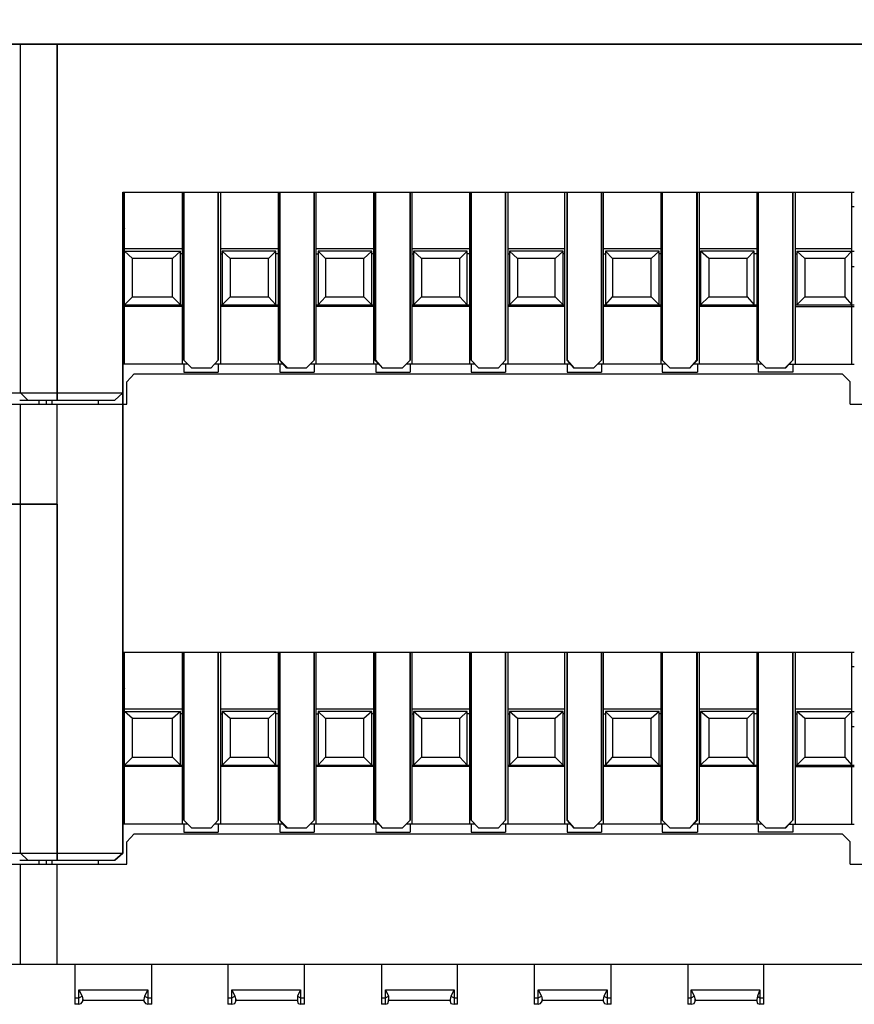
# Model space of a CAD drawing. Header units: inches. Extents: x 4 to 230, y 33 to 178.
# Tile 10 of 12: x 155 to 177, y 124 to 150. Entities that reach past the tile are written whole.
import ezdxf

# ---------------------------------------------------------------- set-up
doc = ezdxf.new("R2010")
doc.units = ezdxf.units.IN
doc.header["$MEASUREMENT"] = 0
doc.layers.add('PDF_0', color=7, linetype='Continuous')
doc.styles.get("Standard").update_dxf_attribs({"font": 'SimSun.ttf', "height": 3.5})
doc.dimstyles.get("Standard").update_dxf_attribs({"dimtxt": 3, "dimasz": 0.18, "dimexe": 0.18, "dimexo": 0.0625, "dimgap": 0.09, "dimtad": 0, "dimtih": 1, "dimtoh": 1, "dimzin": 0, "dimdsep": 46, "dimtxsty": 'Standard', "dimcen": 0.09, "dimadec": 0, "dimazin": 0, "dimtfac": 1, "dimtofl": 0, "dimtmove": 0, "dimatfit": 3, "dimfxl": 0, "dimtolj": 1, "dimtzin": 0, "dimarcsym": 0})

# ---------------------------------------------------------------- blocks, each defined once
blk = doc.blocks.new('*D9')
at = {"color": 0, "lineweight": -2}
for p, q in [((86.503, 149.158), (86.503, 158.995)), ((186.845, 149.158), (186.845, 158.995)), ((86.683, 158.815), (129.486, 158.815)), ((186.665, 158.815), (143.862, 158.815))]:
    blk.add_line(p, q, dxfattribs=at)
at = {"color": 0}
for points in [[(86.683, 158.845), (86.683, 158.785), (86.503, 158.815)], [(186.665, 158.845), (186.665, 158.785), (186.845, 158.815)]]:
    blk.add_solid(points, dxfattribs=at)
at = {"layer": 'Defpoints', "color": 0}
for p in [(86.503, 158.815), (86.503, 149.096), (186.845, 149.096)]:
    blk.add_point(p, dxfattribs=at)
at = {"color": 0, "insert": (136.674, 158.815), "char_height": 3.5, "attachment_point": 5}
blk.add_mtext('\\A1;100.00', dxfattribs=at)

msp = doc.modelspace()

# ---------------------------------------------------------------- linework, layer by layer
at = {"layer": 'PDF_0', "lineweight": 30}
for points in [[(154.887, 149.099), (186.803, 149.099), (87.509, 149.099)], [(155.117, 139.956), (155.117, 149.099)], [(155.117, 139.956), (155.117, 149.099)], [(156.082, 149.099), (156.082, 139.767)], [(156.082, 139.767), (156.082, 149.099)], [(157.802, 145.22), (176.968, 145.22)], [(157.844, 140.711), (157.844, 145.22)], [(159.353, 145.22), (159.353, 140.711)], [(159.395, 145.22), (159.395, 140.816)], [(159.395, 140.816), (159.395, 145.22)], [(160.297, 145.22), (160.297, 140.816)], [(160.297, 140.816), (160.297, 145.22)], [(160.36, 145.22), (160.36, 140.711)], [(161.87, 145.22), (161.87, 140.711)], [(161.912, 145.22), (161.912, 140.816)], [(161.912, 140.816), (161.912, 145.22)], [(162.813, 145.22), (162.813, 140.816)], [(162.813, 140.816), (162.813, 145.22)], [(162.855, 145.22), (162.855, 140.711)], [(164.365, 145.22), (164.365, 140.711)], [(164.407, 145.22), (164.407, 140.816)], [(164.428, 140.816), (164.428, 145.22)], [(165.33, 145.22), (165.33, 140.816)], [(165.33, 140.816), (165.33, 145.22)], [(165.372, 145.22), (165.372, 140.711)], [(166.882, 145.22), (166.882, 140.711)], [(166.924, 145.22), (166.924, 140.816)], [(166.924, 140.816), (166.924, 145.22)], [(167.825, 145.22), (167.825, 140.816)], [(167.825, 140.816), (167.825, 145.22)], [(167.888, 145.22), (167.888, 140.711)], [(169.377, 145.22), (169.377, 140.711)], [(169.44, 145.22), (169.44, 140.816)], [(169.44, 140.816), (169.44, 145.22)], [(170.342, 145.22), (170.342, 140.816)], [(170.342, 140.816), (170.342, 145.22)], [(170.384, 145.22), (170.384, 140.711)], [(171.894, 145.22), (171.894, 140.711)], [(171.936, 145.22), (171.936, 140.816)], [(171.936, 140.816), (171.936, 145.22)], [(172.837, 145.22), (172.837, 140.816)], [(172.858, 140.816), (172.858, 145.22)], [(172.9, 145.22), (172.9, 140.711)], [(174.41, 145.22), (174.41, 140.711)], [(174.452, 145.22), (174.452, 140.816)], [(174.452, 140.816), (174.452, 145.22)], [(175.354, 145.22), (175.354, 140.816)], [(175.354, 140.816), (175.354, 145.22)], [(175.417, 145.22), (175.417, 140.711)], [(176.905, 140.711), (176.905, 145.22)], [(176.905, 144.842), (176.968, 144.842)], [(157.844, 144.318), (157.802, 144.444)], [(157.844, 144.276), (157.823, 144.213), (157.802, 144.234)], [(157.823, 144.213), (157.802, 144.192)], [(157.844, 143.94), (157.802, 143.94)], [(159.353, 143.731), (157.844, 143.731)], [(161.87, 143.731), (160.36, 143.731)], [(164.365, 143.731), (162.855, 143.731)], [(166.882, 143.731), (165.372, 143.731)], [(169.377, 143.731), (167.888, 143.731)], [(171.894, 143.731), (170.384, 143.731)], [(174.41, 143.731), (172.9, 143.731)], [(176.905, 143.731), (175.417, 143.731)], [(157.802, 143.668), (159.311, 143.668)], [(158.053, 143.479), (157.844, 143.668)], [(159.102, 143.479), (158.053, 143.479)], [(158.053, 142.473), (158.053, 143.479)], [(159.311, 143.668), (159.102, 143.479)], [(159.102, 142.473), (159.102, 143.479)], [(159.311, 142.263), (159.311, 143.668)], [(159.353, 143.605), (159.311, 143.605)], [(160.36, 143.605), (160.402, 143.605)], [(161.807, 143.668), (160.402, 143.668)], [(160.612, 143.479), (160.402, 143.668)], [(160.402, 143.668), (160.402, 142.263)], [(161.618, 143.479), (160.612, 143.479)], [(160.612, 143.479), (160.612, 142.473)], [(161.807, 143.668), (161.618, 143.479)], [(161.618, 142.473), (161.618, 143.479)], [(161.807, 142.263), (161.807, 143.668)], [(161.87, 143.605), (161.807, 143.605)], [(162.855, 143.605), (162.918, 143.605)], [(164.323, 143.668), (162.918, 143.668)], [(163.107, 143.479), (162.918, 143.668)], [(162.918, 143.668), (162.918, 142.263)], [(164.114, 143.479), (163.107, 143.479)], [(163.107, 143.479), (163.107, 142.473)], [(164.323, 143.668), (164.114, 143.479)], [(164.114, 142.473), (164.114, 143.479)], [(164.323, 142.263), (164.323, 143.668)], [(164.365, 143.605), (164.323, 143.605)], [(165.372, 143.605), (165.414, 143.605)], [(166.819, 143.668), (165.414, 143.668)], [(165.623, 143.479), (165.414, 143.668)], [(165.414, 143.668), (165.414, 142.263)], [(166.63, 143.479), (165.623, 143.479)], [(165.623, 143.479), (165.623, 142.473)], [(166.819, 143.668), (166.63, 143.479)], [(166.63, 142.473), (166.63, 143.479)], [(166.819, 142.263), (166.819, 143.668)], [(166.882, 143.605), (166.819, 143.605)], [(167.888, 143.605), (167.93, 143.605)], [(169.335, 143.668), (167.93, 143.668)], [(168.14, 143.479), (167.93, 143.668)], [(167.93, 143.668), (167.93, 142.263)], [(169.125, 143.479), (168.14, 143.479)], [(168.14, 143.479), (168.14, 142.473)], [(169.335, 143.668), (169.125, 143.479)], [(169.125, 142.473), (169.125, 143.479)], [(169.335, 142.263), (169.335, 143.668)], [(169.377, 143.605), (169.335, 143.605)], [(170.384, 143.605), (170.447, 143.605)], [(171.852, 143.668), (170.447, 143.668)], [(170.635, 143.479), (170.447, 143.668)], [(170.447, 143.668), (170.447, 142.263)], [(171.642, 143.479), (170.635, 143.479)], [(170.635, 143.479), (170.635, 142.473)], [(171.852, 143.668), (171.642, 143.479)], [(171.642, 142.473), (171.642, 143.479)], [(171.852, 142.263), (171.852, 143.668)], [(171.894, 143.605), (171.852, 143.605)], [(172.9, 143.605), (172.942, 143.605)], [(174.347, 143.668), (172.942, 143.668)], [(173.152, 143.479), (172.942, 143.668)], [(172.942, 143.668), (172.942, 142.263)], [(174.158, 143.479), (173.152, 143.479)], [(173.152, 143.479), (173.152, 142.473)], [(174.347, 143.668), (174.158, 143.479)], [(174.158, 142.473), (174.158, 143.479)], [(174.347, 142.263), (174.347, 143.668)], [(174.41, 143.605), (174.347, 143.605)], [(175.417, 143.605), (175.458, 143.605)], [(175.458, 143.668), (176.968, 143.668)], [(175.668, 143.479), (175.458, 143.668)], [(175.458, 143.668), (175.458, 142.263)], [(176.717, 143.479), (175.668, 143.479)], [(175.668, 143.479), (175.668, 142.473)], [(176.717, 143.479), (176.905, 143.668)], [(176.717, 143.479), (176.717, 142.473)], [(157.802, 143.269), (157.844, 143.269)], [(176.905, 143.269), (176.968, 143.269)], [(158.053, 142.473), (157.844, 142.263)], [(158.053, 142.473), (159.102, 142.473)], [(159.102, 142.473), (159.311, 142.263)], [(160.402, 142.263), (160.612, 142.473)], [(160.612, 142.473), (161.618, 142.473)], [(161.618, 142.473), (161.807, 142.263)], [(162.918, 142.263), (163.107, 142.473)], [(163.107, 142.473), (164.114, 142.473)], [(164.114, 142.473), (164.323, 142.263)], [(165.414, 142.263), (165.623, 142.473)], [(165.623, 142.473), (166.63, 142.473)], [(166.63, 142.473), (166.819, 142.263)], [(167.93, 142.263), (168.14, 142.473)], [(168.14, 142.473), (169.125, 142.473)], [(169.125, 142.473), (169.335, 142.263)], [(170.447, 142.263), (170.635, 142.473)], [(170.635, 142.473), (171.642, 142.473)], [(171.642, 142.473), (171.852, 142.263)], [(172.942, 142.263), (173.152, 142.473)], [(173.152, 142.473), (174.158, 142.473)], [(174.158, 142.473), (174.347, 142.263)], [(175.458, 142.263), (175.668, 142.473)], [(175.668, 142.473), (176.717, 142.473)], [(176.717, 142.473), (176.905, 142.263)], [(157.802, 142.263), (159.353, 142.263)], [(159.353, 142.221), (157.802, 142.221)], [(160.36, 142.263), (161.87, 142.263)], [(161.87, 142.221), (160.36, 142.221)], [(162.855, 142.263), (164.365, 142.263)], [(164.365, 142.221), (162.855, 142.221)], [(165.372, 142.263), (166.882, 142.263)], [(166.882, 142.221), (165.372, 142.221)], [(167.888, 142.263), (169.377, 142.263)], [(169.377, 142.221), (167.888, 142.221)], [(170.384, 142.263), (171.894, 142.263)], [(171.894, 142.221), (170.384, 142.221)], [(172.9, 142.263), (174.41, 142.263)], [(174.41, 142.221), (172.9, 142.221)], [(175.417, 142.263), (176.968, 142.263)], [(175.417, 142.221), (176.968, 142.221)], [(159.5, 140.711), (157.802, 140.711)], [(159.395, 140.711), (159.395, 140.501)], [(162.017, 140.711), (160.213, 140.711)], [(160.297, 140.711), (160.297, 140.501)], [(162.1, 140.606), (161.912, 140.816), (162.121, 140.606)], [(161.912, 140.711), (161.912, 140.501)], [(164.512, 140.711), (162.709, 140.711)], [(162.813, 140.711), (162.813, 140.501)], [(164.407, 140.816), (164.617, 140.606), (164.428, 140.816)], [(164.428, 140.711), (164.428, 140.501)], [(167.028, 140.711), (165.225, 140.711)], [(165.33, 140.711), (165.33, 140.501)], [(166.924, 140.711), (166.924, 140.501)], [(169.545, 140.711), (167.741, 140.711)], [(167.825, 140.711), (167.825, 140.501)], [(169.44, 140.711), (169.44, 140.501)], [(172.04, 140.711), (170.237, 140.711)], [(170.342, 140.711), (170.342, 140.501)], [(171.936, 140.711), (171.936, 140.501)], [(172.837, 140.816), (172.648, 140.606), (172.858, 140.816)], [(174.557, 140.711), (172.753, 140.711)], [(172.858, 140.711), (172.858, 140.501)], [(174.452, 140.711), (174.452, 140.501)], [(175.144, 140.606), (175.354, 140.816), (175.165, 140.606)], [(175.249, 140.711), (176.968, 140.711)], [(175.354, 140.711), (175.354, 140.501)], [(158.095, 140.459), (157.906, 140.25)], [(158.095, 140.459), (176.654, 140.459)], [(159.395, 140.501), (160.297, 140.501)], [(160.108, 140.606), (159.605, 140.606)], [(161.912, 140.501), (162.813, 140.501)], [(162.604, 140.606), (162.1, 140.606)], [(164.428, 140.501), (165.33, 140.501)], [(165.12, 140.606), (164.617, 140.606)], [(166.924, 140.501), (167.825, 140.501)], [(167.637, 140.606), (167.133, 140.606)], [(169.44, 140.501), (170.342, 140.501)], [(170.132, 140.606), (169.629, 140.606)], [(171.936, 140.501), (172.858, 140.501)], [(172.648, 140.606), (172.145, 140.606)], [(175.354, 140.501), (174.452, 140.501)], [(175.165, 140.606), (174.662, 140.606)], [(176.864, 140.25), (176.654, 140.459)], [(157.906, 139.663), (157.906, 140.25)], [(176.864, 139.663), (176.864, 140.25)], [(154.887, 139.956), (157.802, 139.956)], [(154.887, 139.663), (157.906, 139.663)], [(155.096, 139.767), (157.592, 139.767)], [(155.117, 137.041), (155.117, 139.663)], [(155.6, 139.767), (155.6, 139.663)], [(155.788, 139.767), (155.788, 139.663)], [(155.935, 139.767), (155.935, 139.663)], [(156.082, 137.041), (156.082, 139.663)], [(157.152, 139.767), (157.152, 139.663)], [(176.864, 139.663), (182.337, 139.663)], [(154.887, 137.041), (156.082, 137.041), (89.061, 137.041)], [(155.117, 127.898), (155.117, 137.041)], [(155.117, 127.898), (155.117, 137.041)], [(156.082, 137.041), (156.082, 127.709)], [(156.082, 127.709), (156.082, 137.041)], [(157.802, 133.162), (176.968, 133.162)], [(157.844, 128.653), (157.844, 133.162)], [(159.353, 133.162), (159.353, 128.653)], [(159.395, 133.162), (159.395, 128.758)], [(159.395, 128.758), (159.395, 133.162)], [(160.297, 133.162), (160.297, 128.758)], [(160.297, 128.758), (160.297, 133.162)], [(160.36, 133.162), (160.36, 128.653)], [(161.87, 133.162), (161.87, 128.653)], [(161.912, 133.162), (161.912, 128.758)], [(161.912, 128.758), (161.912, 133.162)], [(162.813, 133.162), (162.813, 128.758)], [(162.813, 128.758), (162.813, 133.162)], [(162.855, 133.162), (162.855, 128.653)], [(164.365, 133.162), (164.365, 128.653)], [(164.407, 133.162), (164.407, 128.758)], [(164.428, 128.758), (164.428, 133.162)], [(165.33, 133.162), (165.33, 128.758)], [(165.33, 128.758), (165.33, 133.162)], [(165.372, 133.162), (165.372, 128.653)], [(166.882, 133.162), (166.882, 128.653)], [(166.924, 133.162), (166.924, 128.758)], [(166.924, 128.758), (166.924, 133.162)], [(167.825, 133.162), (167.825, 128.758)], [(167.825, 128.758), (167.825, 133.162)], [(167.888, 133.162), (167.888, 128.653)], [(169.377, 133.162), (169.377, 128.653)], [(169.44, 133.162), (169.44, 128.758)], [(169.44, 128.758), (169.44, 133.162)], [(170.342, 133.162), (170.342, 128.758)], [(170.342, 128.758), (170.342, 133.162)], [(170.384, 133.162), (170.384, 128.653)], [(171.894, 133.162), (171.894, 128.653)], [(171.936, 133.162), (171.936, 128.758)], [(171.936, 128.758), (171.936, 133.162)], [(172.837, 133.162), (172.837, 128.758)], [(172.858, 128.758), (172.858, 133.162)], [(172.9, 133.162), (172.9, 128.653)], [(174.41, 133.162), (174.41, 128.653)], [(174.452, 133.162), (174.452, 128.758)], [(174.452, 128.758), (174.452, 133.162)], [(175.354, 133.162), (175.354, 128.758)], [(175.354, 128.758), (175.354, 133.162)], [(175.417, 133.162), (175.417, 128.653)], [(176.905, 128.653), (176.905, 133.162)], [(176.905, 132.784), (176.968, 132.784)], [(157.844, 132.26), (157.802, 132.386)], [(157.844, 132.218), (157.823, 132.155), (157.802, 132.176)], [(157.823, 132.155), (157.802, 132.134)], [(157.844, 131.883), (157.802, 131.883)], [(157.802, 131.61), (159.311, 131.61)], [(159.353, 131.673), (157.844, 131.673)], [(158.053, 131.421), (157.844, 131.61)], [(159.311, 131.61), (159.102, 131.421)], [(159.311, 130.205), (159.311, 131.61)], [(161.87, 131.673), (160.36, 131.673)], [(161.807, 131.61), (160.402, 131.61)], [(160.612, 131.421), (160.402, 131.61)], [(160.402, 131.61), (160.402, 130.205)], [(161.807, 131.61), (161.618, 131.421)], [(161.807, 130.205), (161.807, 131.61)], [(164.365, 131.673), (162.855, 131.673)], [(164.323, 131.61), (162.918, 131.61)], [(163.107, 131.421), (162.918, 131.61)], [(162.918, 131.61), (162.918, 130.205)], [(164.323, 131.61), (164.114, 131.421)], [(164.323, 130.205), (164.323, 131.61)], [(166.882, 131.673), (165.372, 131.673)], [(166.819, 131.61), (165.414, 131.61)], [(165.623, 131.421), (165.414, 131.61)], [(165.414, 131.61), (165.414, 130.205)], [(166.819, 131.61), (166.63, 131.421)], [(166.819, 130.205), (166.819, 131.61)], [(169.377, 131.673), (167.888, 131.673)], [(169.335, 131.61), (167.93, 131.61)], [(168.14, 131.421), (167.93, 131.61)], [(167.93, 131.61), (167.93, 130.205)], [(169.335, 131.61), (169.125, 131.421)], [(169.335, 130.205), (169.335, 131.61)], [(171.894, 131.673), (170.384, 131.673)], [(171.852, 131.61), (170.447, 131.61)], [(170.635, 131.421), (170.447, 131.61)], [(170.447, 131.61), (170.447, 130.205)], [(171.852, 131.61), (171.642, 131.421)], [(171.852, 130.205), (171.852, 131.61)], [(174.41, 131.673), (172.9, 131.673)], [(174.347, 131.61), (172.942, 131.61)], [(173.152, 131.421), (172.942, 131.61)], [(172.942, 131.61), (172.942, 130.205)], [(174.347, 131.61), (174.158, 131.421)], [(174.347, 130.205), (174.347, 131.61)], [(176.905, 131.673), (175.417, 131.673)], [(175.458, 131.61), (176.968, 131.61)], [(175.668, 131.421), (175.458, 131.61)], [(175.458, 131.61), (175.458, 130.205)], [(176.717, 131.421), (176.905, 131.61)], [(159.102, 131.421), (158.053, 131.421)], [(158.053, 130.415), (158.053, 131.421)], [(159.102, 130.415), (159.102, 131.421)], [(159.353, 131.547), (159.311, 131.547)], [(160.36, 131.547), (160.402, 131.547)], [(161.618, 131.421), (160.612, 131.421)], [(160.612, 131.421), (160.612, 130.415)], [(161.618, 130.415), (161.618, 131.421)], [(161.87, 131.547), (161.807, 131.547)], [(162.855, 131.547), (162.918, 131.547)], [(164.114, 131.421), (163.107, 131.421)], [(163.107, 131.421), (163.107, 130.415)], [(164.114, 130.415), (164.114, 131.421)], [(164.365, 131.547), (164.323, 131.547)], [(165.372, 131.547), (165.414, 131.547)], [(166.63, 131.421), (165.623, 131.421)], [(165.623, 131.421), (165.623, 130.415)], [(166.63, 130.415), (166.63, 131.421)], [(166.882, 131.547), (166.819, 131.547)], [(167.888, 131.547), (167.93, 131.547)], [(169.125, 131.421), (168.14, 131.421)], [(168.14, 131.421), (168.14, 130.415)], [(169.125, 130.415), (169.125, 131.421)], [(169.377, 131.547), (169.335, 131.547)], [(170.384, 131.547), (170.447, 131.547)], [(171.642, 131.421), (170.635, 131.421)], [(170.635, 131.421), (170.635, 130.415)], [(171.642, 130.415), (171.642, 131.421)], [(171.894, 131.547), (171.852, 131.547)], [(172.9, 131.547), (172.942, 131.547)], [(174.158, 131.421), (173.152, 131.421)], [(173.152, 131.421), (173.152, 130.415)], [(174.158, 130.415), (174.158, 131.421)], [(174.41, 131.547), (174.347, 131.547)], [(175.417, 131.547), (175.458, 131.547)], [(176.717, 131.421), (175.668, 131.421)], [(175.668, 131.421), (175.668, 130.415)], [(176.717, 131.421), (176.717, 130.415)], [(157.802, 131.212), (157.844, 131.212)], [(176.905, 131.212), (176.968, 131.212)], [(158.053, 130.415), (157.844, 130.205)], [(158.053, 130.415), (159.102, 130.415)], [(159.102, 130.415), (159.311, 130.205)], [(160.402, 130.205), (160.612, 130.415)], [(160.612, 130.415), (161.618, 130.415)], [(161.618, 130.415), (161.807, 130.205)], [(162.918, 130.205), (163.107, 130.415)], [(163.107, 130.415), (164.114, 130.415)], [(164.114, 130.415), (164.323, 130.205)], [(165.414, 130.205), (165.623, 130.415)], [(165.623, 130.415), (166.63, 130.415)], [(166.63, 130.415), (166.819, 130.205)], [(167.93, 130.205), (168.14, 130.415)], [(168.14, 130.415), (169.125, 130.415)], [(169.125, 130.415), (169.335, 130.205)], [(170.447, 130.205), (170.635, 130.415)], [(170.635, 130.415), (171.642, 130.415)], [(171.642, 130.415), (171.852, 130.205)], [(172.942, 130.205), (173.152, 130.415)], [(173.152, 130.415), (174.158, 130.415)], [(174.158, 130.415), (174.347, 130.205)], [(175.458, 130.205), (175.668, 130.415)], [(175.668, 130.415), (176.717, 130.415)], [(176.717, 130.415), (176.905, 130.205)], [(157.802, 130.205), (159.353, 130.205)], [(159.353, 130.163), (157.802, 130.163)], [(160.36, 130.205), (161.87, 130.205)], [(161.87, 130.163), (160.36, 130.163)], [(162.855, 130.205), (164.365, 130.205)], [(164.365, 130.163), (162.855, 130.163)], [(165.372, 130.205), (166.882, 130.205)], [(166.882, 130.163), (165.372, 130.163)], [(167.888, 130.205), (169.377, 130.205)], [(169.377, 130.163), (167.888, 130.163)], [(170.384, 130.205), (171.894, 130.205)], [(171.894, 130.163), (170.384, 130.163)], [(172.9, 130.205), (174.41, 130.205)], [(174.41, 130.163), (172.9, 130.163)], [(175.417, 130.205), (176.968, 130.205)], [(175.417, 130.163), (176.968, 130.163)], [(162.1, 128.548), (161.912, 128.758), (162.121, 128.548)], [(164.407, 128.758), (164.617, 128.548), (164.428, 128.758)], [(172.837, 128.758), (172.648, 128.548), (172.858, 128.758)], [(175.144, 128.548), (175.354, 128.758), (175.165, 128.548)], [(159.5, 128.653), (157.802, 128.653)], [(159.395, 128.653), (159.395, 128.443)], [(160.108, 128.548), (159.605, 128.548)], [(162.017, 128.653), (160.213, 128.653)], [(160.297, 128.653), (160.297, 128.443)], [(161.912, 128.653), (161.912, 128.443)], [(162.604, 128.548), (162.1, 128.548)], [(164.512, 128.653), (162.709, 128.653)], [(162.813, 128.653), (162.813, 128.443)], [(164.428, 128.653), (164.428, 128.443)], [(165.12, 128.548), (164.617, 128.548)], [(167.028, 128.653), (165.225, 128.653)], [(165.33, 128.653), (165.33, 128.443)], [(166.924, 128.653), (166.924, 128.443)], [(167.637, 128.548), (167.133, 128.548)], [(169.545, 128.653), (167.741, 128.653)], [(167.825, 128.653), (167.825, 128.443)], [(169.44, 128.653), (169.44, 128.443)], [(170.132, 128.548), (169.629, 128.548)], [(172.04, 128.653), (170.237, 128.653)], [(170.342, 128.653), (170.342, 128.443)], [(171.936, 128.653), (171.936, 128.443)], [(172.648, 128.548), (172.145, 128.548)], [(174.557, 128.653), (172.753, 128.653)], [(172.858, 128.653), (172.858, 128.443)], [(174.452, 128.653), (174.452, 128.443)], [(175.165, 128.548), (174.662, 128.548)], [(175.249, 128.653), (176.968, 128.653)], [(175.354, 128.653), (175.354, 128.443)], [(158.095, 128.402), (157.906, 128.192)], [(158.095, 128.402), (176.654, 128.402)], [(159.395, 128.443), (160.297, 128.443)], [(161.912, 128.443), (162.813, 128.443)], [(164.428, 128.443), (165.33, 128.443)], [(166.924, 128.443), (167.825, 128.443)], [(169.44, 128.443), (170.342, 128.443)], [(171.936, 128.443), (172.858, 128.443)], [(175.354, 128.443), (174.452, 128.443)], [(176.864, 128.192), (176.654, 128.402)], [(157.906, 127.605), (157.906, 128.192)], [(176.864, 127.605), (176.864, 128.192)], [(154.887, 127.898), (157.802, 127.898)], [(154.887, 127.605), (157.906, 127.605)], [(155.096, 127.709), (157.592, 127.709)], [(155.117, 124.983), (155.117, 127.605)], [(155.6, 127.709), (155.6, 127.605)], [(155.788, 127.709), (155.788, 127.605)], [(155.935, 127.709), (155.935, 127.605)], [(156.082, 124.983), (156.082, 127.605)], [(157.152, 127.709), (157.152, 127.605)], [(176.864, 127.605), (183.637, 127.605)], [(132.595, 124.983), (185.147, 124.983)], [(156.543, 124.983), (156.543, 123.935)], [(158.557, 123.935), (158.557, 124.983)], [(160.549, 124.983), (160.549, 123.935)], [(162.562, 123.935), (162.562, 124.983)], [(164.575, 124.983), (164.575, 123.935)], [(166.567, 123.935), (166.567, 124.983)], [(168.58, 124.983), (168.58, 123.935)], [(170.593, 123.935), (170.593, 124.983)], [(172.607, 124.983), (172.607, 123.935)], [(174.599, 123.935), (174.599, 124.983)], [(156.648, 124.312), (158.452, 124.312)], [(156.648, 123.935), (156.648, 124.312)], [(156.648, 124.312), (156.732, 124.145)], [(156.648, 124.103), (156.732, 124.145), (156.753, 124.061)], [(158.452, 124.312), (158.368, 124.145), (158.347, 124.061)], [(158.368, 124.145), (158.452, 124.103)], [(158.452, 124.312), (158.452, 123.935)], [(160.654, 124.312), (162.457, 124.312)], [(160.654, 123.935), (160.654, 124.312)], [(160.654, 124.312), (160.737, 124.145)], [(160.654, 124.103), (160.737, 124.145), (160.758, 124.061)], [(162.457, 124.312), (162.373, 124.145), (162.373, 124.061)], [(162.373, 124.145), (162.457, 124.103)], [(162.457, 124.312), (162.457, 123.935)], [(164.68, 124.312), (166.483, 124.312)], [(164.68, 123.935), (164.68, 124.312)], [(164.68, 124.312), (164.764, 124.145)], [(164.68, 124.103), (164.764, 124.145), (164.764, 124.061)], [(166.483, 124.312), (166.399, 124.145), (166.378, 124.061)], [(166.399, 124.145), (166.483, 124.103)], [(166.483, 124.312), (166.483, 123.935)], [(168.685, 124.312), (170.489, 124.312)], [(168.685, 123.935), (168.685, 124.312)], [(168.685, 124.312), (168.769, 124.145)], [(168.685, 124.103), (168.769, 124.145), (168.79, 124.061)], [(170.489, 124.312), (170.405, 124.145), (170.384, 124.061)], [(170.405, 124.145), (170.489, 124.103)], [(170.489, 124.312), (170.489, 123.935)], [(172.69, 124.312), (174.494, 124.312)], [(172.69, 123.935), (172.69, 124.312)], [(172.69, 124.312), (172.774, 124.145)], [(172.69, 124.103), (172.774, 124.145), (172.795, 124.061)], [(174.494, 124.312), (174.431, 124.145), (174.41, 124.061)], [(174.431, 124.145), (174.494, 124.103)], [(174.494, 124.312), (174.494, 123.935)], [(156.543, 124.103), (156.648, 124.103)], [(156.648, 123.935), (156.543, 123.935)], [(156.648, 123.935), (156.711, 123.956), (156.753, 124.019)], [(156.753, 124.019), (156.753, 124.061)], [(156.753, 124.04), (158.347, 124.04)], [(158.347, 124.061), (158.347, 124.019)], [(158.347, 124.019), (158.389, 123.956), (158.452, 123.935)], [(158.452, 124.103), (158.557, 124.103)], [(158.557, 123.935), (158.452, 123.935)], [(160.549, 124.103), (160.654, 124.103)], [(160.654, 123.935), (160.549, 123.935)], [(160.654, 123.935), (160.737, 123.956), (160.758, 124.019)], [(160.758, 124.019), (160.758, 124.061)], [(160.758, 124.04), (162.373, 124.04)], [(162.373, 124.061), (162.373, 124.019)], [(162.373, 124.019), (162.394, 123.956), (162.457, 123.935)], [(162.457, 124.103), (162.562, 124.103)], [(162.562, 123.935), (162.457, 123.935)], [(164.575, 124.103), (164.68, 124.103)], [(164.68, 123.935), (164.575, 123.935)], [(164.68, 123.935), (164.743, 123.956), (164.764, 124.019)], [(164.764, 124.019), (164.764, 124.061)], [(164.764, 124.04), (166.378, 124.04)], [(166.378, 124.061), (166.378, 124.019)], [(166.378, 124.019), (166.399, 123.956), (166.483, 123.935)], [(166.483, 124.103), (166.567, 124.103)], [(166.567, 123.935), (166.483, 123.935)], [(168.58, 124.103), (168.685, 124.103)], [(168.685, 123.935), (168.58, 123.935)], [(168.685, 123.935), (168.748, 123.956), (168.79, 124.019)], [(168.79, 124.019), (168.79, 124.061)], [(168.79, 124.04), (170.384, 124.04)], [(170.384, 124.061), (170.384, 124.019)], [(170.384, 124.019), (170.426, 123.956), (170.489, 123.935)], [(170.489, 124.103), (170.593, 124.103)], [(170.593, 123.935), (170.489, 123.935)], [(172.607, 124.103), (172.69, 124.103)], [(172.69, 123.935), (172.607, 123.935)], [(172.69, 123.935), (172.774, 123.956), (172.795, 124.019)], [(172.795, 124.019), (172.795, 124.061)], [(172.795, 124.04), (174.41, 124.04)], [(174.41, 124.061), (174.41, 124.019)], [(174.41, 124.019), (174.431, 123.956), (174.494, 123.935)], [(174.494, 124.103), (174.599, 124.103)], [(174.599, 123.935), (174.494, 123.935)]]:
    msp.add_lwpolyline(points, dxfattribs=at)
for points in [[(157.802, 145.22), (157.802, 133.162), (157.802, 145.22)], [(159.605, 140.606), (159.395, 140.816), (159.605, 140.606)], [(160.297, 140.816), (160.108, 140.606), (160.297, 140.816)], [(162.813, 140.816), (162.604, 140.606), (162.813, 140.816)], [(165.33, 140.816), (165.12, 140.606), (165.33, 140.816)], [(167.133, 140.606), (166.924, 140.816), (167.133, 140.606)], [(167.825, 140.816), (167.637, 140.606), (167.825, 140.816)], [(169.629, 140.606), (169.44, 140.816), (169.629, 140.606)], [(170.342, 140.816), (170.132, 140.606), (170.342, 140.816)], [(172.145, 140.606), (171.936, 140.816), (172.145, 140.606)], [(174.662, 140.606), (174.452, 140.816), (174.662, 140.606)], [(155.306, 139.767), (155.117, 139.956), (155.306, 139.767)], [(157.592, 139.767), (157.802, 139.956), (157.592, 139.767)], [(157.802, 133.162), (157.802, 127.898), (157.802, 133.162)], [(159.605, 128.548), (159.395, 128.758), (159.605, 128.548)], [(160.297, 128.758), (160.108, 128.548), (160.297, 128.758)], [(162.813, 128.758), (162.604, 128.548), (162.813, 128.758)], [(165.33, 128.758), (165.12, 128.548), (165.33, 128.758)], [(167.133, 128.548), (166.924, 128.758), (167.133, 128.548)], [(167.825, 128.758), (167.637, 128.548), (167.825, 128.758)], [(169.629, 128.548), (169.44, 128.758), (169.629, 128.548)], [(170.342, 128.758), (170.132, 128.548), (170.342, 128.758)], [(172.145, 128.548), (171.936, 128.758), (172.145, 128.548)], [(174.662, 128.548), (174.452, 128.758), (174.662, 128.548)], [(155.306, 127.709), (155.117, 127.898), (155.306, 127.709)], [(157.592, 127.709), (157.802, 127.898), (157.592, 127.709)]]:
    msp.add_lwpolyline(points, close=True, dxfattribs=at)

# ---------------------------------------------------------------- dimensions: what is measured, and where the dimension line sits
at = {"color": 3}
dim = msp.add_linear_dim(base=(86.503, 158.815), p1=(186.845, 149.096), p2=(86.503, 149.096), text='100.00', dimstyle='Standard', dxfattribs=at)
dim.commit()
dim.dimension.update_dxf_attribs({"geometry": '*D9', "text_midpoint": (136.674, 158.815)})

doc.saveas('drawing.dxf')
